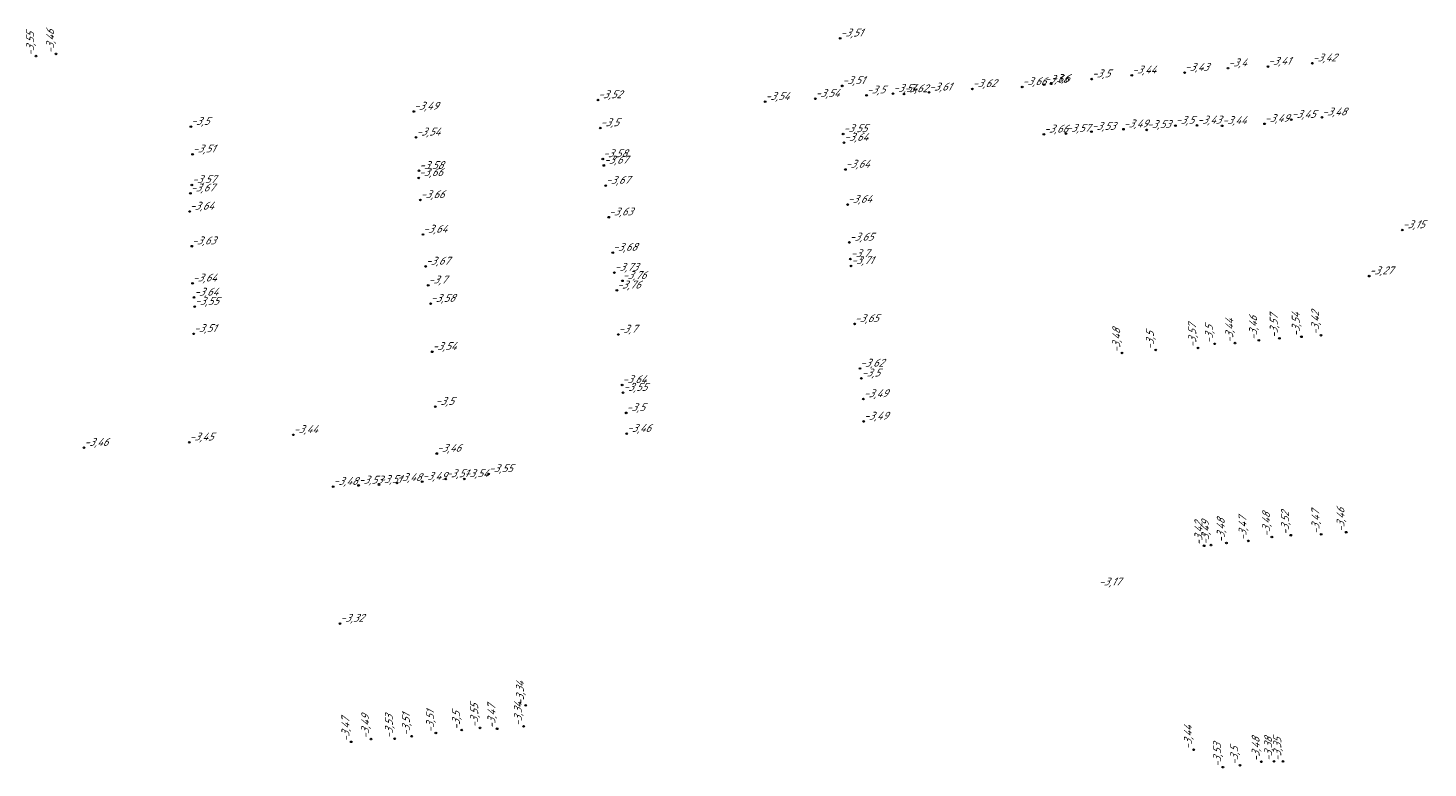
# Model space of a CAD drawing. Header units: metres. Extents: x 162343 to 162665, y 502576 to 502928.
# Tile 12 of 33: x 162581 to 162645, y 502624 to 502658. Entities that reach past the tile are written whole.
import ezdxf

# ---------------------------------------------------------------- set-up
doc = ezdxf.new("R2010")
doc.units = ezdxf.units.M
doc.header["$LTSCALE"] = 0.001
doc.layers.add('B-WE-OG-HOOGTEPUNT-T18', color=7, linetype='Continuous', lineweight=0)
doc.styles.add('Style-Arial', font='arial.ttf')

# ---------------------------------------------------------------- blocks, each defined once
blk = doc.blocks.new('hm_11')
at = {"color": 0, "linetype": 'ByBlock', "lineweight": -2}
blk.add_circle((0, 0), 0.0375, dxfattribs=at)

msp = doc.modelspace()

# ---------------------------------------------------------------- block references
at = {"layer": 'B-WE-OG-HOOGTEPUNT-T18'}
for p in [(162617.828782, 502657.443194), (162635.614875, 502656.075519), (162637.444031, 502656.149698), (162639.480134, 502656.302332), (162629.361365, 502655.573601), (162631.20178, 502655.748923), (162633.623543, 502655.870768), (162617.920064, 502655.263791), (162619.03933, 502654.833265), (162620.251316, 502654.908195), (162620.754909, 502654.889663), (162621.899047, 502654.965069), (162623.891639, 502655.124091), (162626.177282, 502655.215391), (162627.184044, 502655.319272), (162627.50269, 502655.359702), (162606.721632, 502654.614739), (162614.389355, 502654.536694), (162616.686267, 502654.673178), (162598.280238, 502654.089318), (162637.289602, 502653.523699), (162638.516249, 502653.712762), (162639.922154, 502653.824689), (162588.054247, 502653.391563), (162598.381207, 502652.902419), (162606.827072, 502653.329921), (162617.964838, 502653.057418), (162627.168832, 502653.038586), (162628.185028, 502653.074992), (162629.351095, 502653.161948), (162630.820449, 502653.278313), (162631.886592, 502653.247413), (162633.203796, 502653.442687), (162634.192912, 502653.450077), (162635.342993, 502653.431554), (162618.000991, 502652.660023), (162588.132804, 502652.127304), (162606.942673, 502651.909733), (162606.991724, 502651.615128), (162598.503794, 502651.044061), (162598.513619, 502651.369682), (162618.070777, 502651.430304), (162588.037248, 502650.338192), (162588.099485, 502650.720337), (162607.079126, 502650.691086), (162598.578396, 502650.031854), (162618.170677, 502649.821665), (162587.997074, 502649.504755), (162607.218761, 502649.241915), (162598.697054, 502648.449286), (162643.606206, 502648.652975), (162588.099165, 502647.913772), (162618.25039, 502648.085542), (162607.400691, 502647.617538), (162618.297808, 502647.325978), (162598.821807, 502646.983503), (162607.473571, 502646.702749), (162618.326339, 502647.008231), (162642.089125, 502646.541576), (162588.131261, 502646.209513), (162598.93846, 502646.118162), (162607.58856, 502645.888131), (162607.844137, 502646.32517), (162588.197731, 502645.561682), (162588.231518, 502645.14259), (162599.049157, 502645.276312), (162588.185802, 502643.894451), (162607.655352, 502643.864701), (162618.489981, 502644.351043), (162599.122996, 502643.071801), (162618.736824, 502642.305713), (162607.830109, 502641.550807), (162618.801971, 502641.853577), (162607.874373, 502641.194895), (162618.89418, 502640.905295), (162599.26095, 502640.552593), (162608.018128, 502640.270584), (162618.908144, 502639.87677), (162587.980602, 502638.919957), (162592.756719, 502639.263528), (162608.041552, 502639.315639), (162583.154335, 502638.671376), (162599.330946, 502638.405684), (162601.707504, 502637.46869), (162594.580679, 502636.884472), (162595.743157, 502636.943385), (162596.681499, 502636.971342), (162597.50424, 502637.061101), (162598.663023, 502637.118283), (162599.739891, 502637.235847), (162600.591918, 502637.2391), (162594.895744, 502630.60996)]:
    msp.add_blockref('hm_11', p, dxfattribs=at)
at = {"layer": 'B-WE-OG-HOOGTEPUNT-T18', "rotation": 90}
for p in [(162581.869646, 502656.732343), (162580.953035, 502656.627966), (162634.2386, 502643.248254), (162634.99832, 502643.436994), (162635.93509, 502643.468677), (162637.026485, 502643.595512), (162637.972084, 502643.689249), (162638.9811, 502643.758153), (162639.874782, 502643.832841), (162630.753515, 502643.018807), (162632.295965, 502643.1544), (162635.5426, 502634.305058), (162636.54474, 502634.401369), (162637.625495, 502634.577751), (162638.490365, 502634.659751), (162639.885455, 502634.699427), (162641.034392, 502634.799129), (162634.517425, 502634.177333), (162634.833585, 502634.207693), (162603.410872, 502626.856727), (162603.315011, 502625.896939), (162596.314429, 502625.31272), (162597.400691, 502625.326401), (162598.180152, 502625.445561), (162599.289143, 502625.595057), (162600.475895, 502625.726111), (162601.313505, 502625.82786), (162602.098224, 502625.784971), (162595.404833, 502625.187477), (162634.038101, 502624.821608), (162635.378791, 502624.024962), (162636.159617, 502624.11411), (162637.144748, 502624.272661), (162637.720992, 502624.292137), (162638.137772, 502624.288163)]:
    msp.add_blockref('hm_11', p, dxfattribs=at)

# ---------------------------------------------------------------- texts
at = {"layer": 'B-WE-OG-HOOGTEPUNT-T18', "char_height": 0.36, "attachment_point": 7, "rotation": 90, "style": 'Style-Arial'}
for s, insert in [('{\\fNLCS-ISO|b0|i1|c0|p34;\\Q15;\\C256;-3,55}', (162580.953035, 502656.627966)), ('{\\fNLCS-ISO|b0|i1|c0|p34;\\Q15;\\C256;-3,46}', (162581.869646, 502656.732343)), ('{\\fNLCS-ISO|b0|i1|c0|p34;\\Q15;\\C256;-3,44}', (162635.93509, 502643.468677)), ('{\\fNLCS-ISO|b0|i1|c0|p34;\\Q15;\\C256;-3,46}', (162637.026485, 502643.595512)), ('{\\fNLCS-ISO|b0|i1|c0|p34;\\Q15;\\C256;-3,57}', (162637.972084, 502643.689249)), ('{\\fNLCS-ISO|b0|i1|c0|p34;\\Q15;\\C256;-3,54}', (162638.9811, 502643.758153)), ('{\\fNLCS-ISO|b0|i1|c0|p34;\\Q15;\\C256;-3,42}', (162639.874782, 502643.832841)), ('{\\fNLCS-ISO|b0|i1|c0|p34;\\Q15;\\C256;-3,48}', (162630.753515, 502643.018807)), ('{\\fNLCS-ISO|b0|i1|c0|p34;\\Q15;\\C256;-3,5}', (162632.295965, 502643.1544)), ('{\\fNLCS-ISO|b0|i1|c0|p34;\\Q15;\\C256;-3,57}', (162634.2386, 502643.248254)), ('{\\fNLCS-ISO|b0|i1|c0|p34;\\Q15;\\C256;-3,5}', (162634.99832, 502643.436994)), ('{\\fNLCS-ISO|b0|i1|c0|p34;\\Q15;\\C256;-3,47}', (162636.54474, 502634.401369)), ('{\\fNLCS-ISO|b0|i1|c0|p34;\\Q15;\\C256;-3,48}', (162637.625495, 502634.577751)), ('{\\fNLCS-ISO|b0|i1|c0|p34;\\Q15;\\C256;-3,52}', (162638.490365, 502634.659751)), ('{\\fNLCS-ISO|b0|i1|c0|p34;\\Q15;\\C256;-3,47}', (162639.885455, 502634.699427)), ('{\\fNLCS-ISO|b0|i1|c0|p34;\\Q15;\\C256;-3,46}', (162641.034392, 502634.799129)), ('{\\fNLCS-ISO|b0|i1|c0|p34;\\Q15;\\C256;-3,42}', (162634.517425, 502634.177333)), ('{\\fNLCS-ISO|b0|i1|c0|p34;\\Q15;\\C256;-3,49}', (162634.833585, 502634.207693)), ('{\\fNLCS-ISO|b0|i1|c0|p34;\\Q15;\\C256;-3,48}', (162635.5426, 502634.305058)), ('{\\fNLCS-ISO|b0|i1|c0|p34;\\Q15;\\C256;-3,34}', (162603.410872, 502626.856727)), ('{\\fNLCS-ISO|b0|i1|c0|p34;\\Q15;\\C256;-3,51}', (162598.180152, 502625.445561)), ('{\\fNLCS-ISO|b0|i1|c0|p34;\\Q15;\\C256;-3,51}', (162599.289143, 502625.595057)), ('{\\fNLCS-ISO|b0|i1|c0|p34;\\Q15;\\C256;-3,5}', (162600.475895, 502625.726111)), ('{\\fNLCS-ISO|b0|i1|c0|p34;\\Q15;\\C256;-3,55}', (162601.313505, 502625.82786)), ('{\\fNLCS-ISO|b0|i1|c0|p34;\\Q15;\\C256;-3,47}', (162602.098224, 502625.784971)), ('{\\fNLCS-ISO|b0|i1|c0|p34;\\Q15;\\C256;-3,34}', (162603.315011, 502625.896939)), ('{\\fNLCS-ISO|b0|i1|c0|p34;\\Q15;\\C256;-3,47}', (162595.404833, 502625.187477)), ('{\\fNLCS-ISO|b0|i1|c0|p34;\\Q15;\\C256;-3,49}', (162596.314429, 502625.31272)), ('{\\fNLCS-ISO|b0|i1|c0|p34;\\Q15;\\C256;-3,53}', (162597.400691, 502625.326401)), ('{\\fNLCS-ISO|b0|i1|c0|p34;\\Q15;\\C256;-3,44}', (162634.038101, 502624.821608)), ('{\\fNLCS-ISO|b0|i1|c0|p34;\\Q15;\\C256;-3,48}', (162637.144748, 502624.272661)), ('{\\fNLCS-ISO|b0|i1|c0|p34;\\Q15;\\C256;-3,38}', (162637.720992, 502624.292137)), ('{\\fNLCS-ISO|b0|i1|c0|p34;\\Q15;\\C256;-3,35}', (162638.137772, 502624.288163)), ('{\\fNLCS-ISO|b0|i1|c0|p34;\\Q15;\\C256;-3,53}', (162635.378791, 502624.024962)), ('{\\fNLCS-ISO|b0|i1|c0|p34;\\Q15;\\C256;-3,5}', (162636.159617, 502624.11411))]:
    msp.add_mtext(s, dxfattribs=dict(at, insert=insert))
at = {"layer": 'B-WE-OG-HOOGTEPUNT-T18', "char_height": 0.36, "attachment_point": 7, "style": 'Style-Arial'}
for s, insert in [('{\\fNLCS-ISO|b0|i1|c0|p34;\\Q15;\\C256;-3,51}', (162617.828782, 502657.443194)), ('{\\fNLCS-ISO|b0|i1|c0|p34;\\Q15;\\C256;-3,44}', (162631.20178, 502655.748923)), ('{\\fNLCS-ISO|b0|i1|c0|p34;\\Q15;\\C256;-3,43}', (162633.623543, 502655.870768)), ('{\\fNLCS-ISO|b0|i1|c0|p34;\\Q15;\\C256;-3,4}', (162635.614875, 502656.075519)), ('{\\fNLCS-ISO|b0|i1|c0|p34;\\Q15;\\C256;-3,41}', (162637.444031, 502656.149698)), ('{\\fNLCS-ISO|b0|i1|c0|p34;\\Q15;\\C256;-3,42}', (162639.480134, 502656.302332)), ('{\\fNLCS-ISO|b0|i1|c0|p34;\\Q15;\\C256;-3,51}', (162617.920064, 502655.263791)), ('{\\fNLCS-ISO|b0|i1|c0|p34;\\Q15;\\C256;-3,62}', (162623.891639, 502655.124091)), ('{\\fNLCS-ISO|b0|i1|c0|p34;\\Q15;\\C256;-3,66}', (162626.177282, 502655.215391)), ('{\\fNLCS-ISO|b0|i1|c0|p34;\\Q15;\\C256;-3,66}', (162627.184044, 502655.319272)), ('{\\fNLCS-ISO|b0|i1|c0|p34;\\Q15;\\C256;-3,6}', (162627.50269, 502655.359702)), ('{\\fNLCS-ISO|b0|i1|c0|p34;\\Q15;\\C256;-3,5}', (162629.361365, 502655.573601)), ('{\\fNLCS-ISO|b0|i1|c0|p34;\\Q15;\\C256;-3,52}', (162606.721632, 502654.614739)), ('{\\fNLCS-ISO|b0|i1|c0|p34;\\Q15;\\C256;-3,54}', (162614.389355, 502654.536694)), ('{\\fNLCS-ISO|b0|i1|c0|p34;\\Q15;\\C256;-3,54}', (162616.686267, 502654.673178)), ('{\\fNLCS-ISO|b0|i1|c0|p34;\\Q15;\\C256;-3,5}', (162619.03933, 502654.833265)), ('{\\fNLCS-ISO|b0|i1|c0|p34;\\Q15;\\C256;-3,54}', (162620.251316, 502654.908195)), ('{\\fNLCS-ISO|b0|i1|c0|p34;\\Q15;\\C256;-3,62}', (162620.754909, 502654.889663)), ('{\\fNLCS-ISO|b0|i1|c0|p34;\\Q15;\\C256;-3,61}', (162621.899047, 502654.965069)), ('{\\fNLCS-ISO|b0|i1|c0|p34;\\Q15;\\C256;-3,49}', (162598.280238, 502654.089318)), ('{\\fNLCS-ISO|b0|i1|c0|p34;\\Q15;\\C256;-3,48}', (162639.922154, 502653.824689)), ('{\\fNLCS-ISO|b0|i1|c0|p34;\\Q15;\\C256;-3,5}', (162588.054247, 502653.391563)), ('{\\fNLCS-ISO|b0|i1|c0|p34;\\Q15;\\C256;-3,5}', (162606.827072, 502653.329921)), ('{\\fNLCS-ISO|b0|i1|c0|p34;\\Q15;\\C256;-3,53}', (162629.351095, 502653.161948)), ('{\\fNLCS-ISO|b0|i1|c0|p34;\\Q15;\\C256;-3,49}', (162630.820449, 502653.278313)), ('{\\fNLCS-ISO|b0|i1|c0|p34;\\Q15;\\C256;-3,53}', (162631.886592, 502653.247413)), ('{\\fNLCS-ISO|b0|i1|c0|p34;\\Q15;\\C256;-3,5}', (162633.203796, 502653.442687)), ('{\\fNLCS-ISO|b0|i1|c0|p34;\\Q15;\\C256;-3,43}', (162634.192912, 502653.450077)), ('{\\fNLCS-ISO|b0|i1|c0|p34;\\Q15;\\C256;-3,44}', (162635.342993, 502653.431554)), ('{\\fNLCS-ISO|b0|i1|c0|p34;\\Q15;\\C256;-3,49}', (162637.289602, 502653.523699)), ('{\\fNLCS-ISO|b0|i1|c0|p34;\\Q15;\\C256;-3,45}', (162638.516249, 502653.712762)), ('{\\fNLCS-ISO|b0|i1|c0|p34;\\Q15;\\C256;-3,54}', (162598.381207, 502652.902419)), ('{\\fNLCS-ISO|b0|i1|c0|p34;\\Q15;\\C256;-3,55}', (162617.964838, 502653.057418)), ('{\\fNLCS-ISO|b0|i1|c0|p34;\\Q15;\\C256;-3,64}', (162618.000991, 502652.660023)), ('{\\fNLCS-ISO|b0|i1|c0|p34;\\Q15;\\C256;-3,66}', (162627.168832, 502653.038586)), ('{\\fNLCS-ISO|b0|i1|c0|p34;\\Q15;\\C256;-3,57}', (162628.185028, 502653.074992)), ('{\\fNLCS-ISO|b0|i1|c0|p34;\\Q15;\\C256;-3,51}', (162588.132804, 502652.127304)), ('{\\fNLCS-ISO|b0|i1|c0|p34;\\Q15;\\C256;-3,58}', (162606.942673, 502651.909733)), ('{\\fNLCS-ISO|b0|i1|c0|p34;\\Q15;\\C256;-3,58}', (162598.513619, 502651.369682)), ('{\\fNLCS-ISO|b0|i1|c0|p34;\\Q15;\\C256;-3,67}', (162606.991724, 502651.615128)), ('{\\fNLCS-ISO|b0|i1|c0|p34;\\Q15;\\C256;-3,64}', (162618.070777, 502651.430304)), ('{\\fNLCS-ISO|b0|i1|c0|p34;\\Q15;\\C256;-3,57}', (162588.099485, 502650.720337)), ('{\\fNLCS-ISO|b0|i1|c0|p34;\\Q15;\\C256;-3,66}', (162598.503794, 502651.044061)), ('{\\fNLCS-ISO|b0|i1|c0|p34;\\Q15;\\C256;-3,67}', (162607.079126, 502650.691086)), ('{\\fNLCS-ISO|b0|i1|c0|p34;\\Q15;\\C256;-3,67}', (162588.037248, 502650.338192)), ('{\\fNLCS-ISO|b0|i1|c0|p34;\\Q15;\\C256;-3,66}', (162598.578396, 502650.031854)), ('{\\fNLCS-ISO|b0|i1|c0|p34;\\Q15;\\C256;-3,64}', (162587.997074, 502649.504755)), ('{\\fNLCS-ISO|b0|i1|c0|p34;\\Q15;\\C256;-3,64}', (162618.170677, 502649.821665)), ('{\\fNLCS-ISO|b0|i1|c0|p34;\\Q15;\\C256;-3,63}', (162607.218761, 502649.241915)), ('{\\fNLCS-ISO|b0|i1|c0|p34;\\Q15;\\C256;-3,64}', (162598.697054, 502648.449286)), ('{\\fNLCS-ISO|b0|i1|c0|p34;\\Q15;\\C256;-3,65}', (162618.25039, 502648.085542)), ('{\\fNLCS-ISO|b0|i1|c0|p34;\\Q15;\\C256;-3,15}', (162643.606206, 502648.652975)), ('{\\fNLCS-ISO|b0|i1|c0|p34;\\Q15;\\C256;-3,63}', (162588.099165, 502647.913772)), ('{\\fNLCS-ISO|b0|i1|c0|p34;\\Q15;\\C256;-3,68}', (162607.400691, 502647.617538)), ('{\\fNLCS-ISO|b0|i1|c0|p34;\\Q15;\\C256;-3,67}', (162598.821807, 502646.983503)), ('{\\fNLCS-ISO|b0|i1|c0|p34;\\Q15;\\C256;-3,7}', (162618.297808, 502647.325978)), ('{\\fNLCS-ISO|b0|i1|c0|p34;\\Q15;\\C256;-3,71}', (162618.326339, 502647.008231)), ('{\\fNLCS-ISO|b0|i1|c0|p34;\\Q15;\\C256;-3,64}', (162588.131261, 502646.209513)), ('{\\fNLCS-ISO|b0|i1|c0|p34;\\Q15;\\C256;-3,7}', (162598.93846, 502646.118162)), ('{\\fNLCS-ISO|b0|i1|c0|p34;\\Q15;\\C256;-3,73}', (162607.473571, 502646.702749)), ('{\\fNLCS-ISO|b0|i1|c0|p34;\\Q15;\\C256;-3,76}', (162607.844137, 502646.32517)), ('{\\fNLCS-ISO|b0|i1|c0|p34;\\Q15;\\C256;-3,27}', (162642.089125, 502646.541576)), ('{\\fNLCS-ISO|b0|i1|c0|p34;\\Q15;\\C256;-3,64}', (162588.197731, 502645.561682)), ('{\\fNLCS-ISO|b0|i1|c0|p34;\\Q15;\\C256;-3,76}', (162607.58856, 502645.888131)), ('{\\fNLCS-ISO|b0|i1|c0|p34;\\Q15;\\C256;-3,55}', (162588.231518, 502645.14259)), ('{\\fNLCS-ISO|b0|i1|c0|p34;\\Q15;\\C256;-3,58}', (162599.049157, 502645.276312)), ('{\\fNLCS-ISO|b0|i1|c0|p34;\\Q15;\\C256;-3,65}', (162618.489981, 502644.351043)), ('{\\fNLCS-ISO|b0|i1|c0|p34;\\Q15;\\C256;-3,51}', (162588.185802, 502643.894451)), ('{\\fNLCS-ISO|b0|i1|c0|p34;\\Q15;\\C256;-3,7}', (162607.655352, 502643.864701)), ('{\\fNLCS-ISO|b0|i1|c0|p34;\\Q15;\\C256;-3,54}', (162599.122996, 502643.071801)), ('{\\fNLCS-ISO|b0|i1|c0|p34;\\Q15;\\C256;-3,62}', (162618.736824, 502642.305713)), ('{\\fNLCS-ISO|b0|i1|c0|p34;\\Q15;\\C256;-3,5}', (162618.801971, 502641.853577)), ('{\\fNLCS-ISO|b0|i1|c0|p34;\\Q15;\\C256;-3,64}', (162607.830109, 502641.550807)), ('{\\fNLCS-ISO|b0|i1|c0|p34;\\Q15;\\C256;-3,55}', (162607.874373, 502641.194895)), ('{\\fNLCS-ISO|b0|i1|c0|p34;\\Q15;\\C256;-3,5}', (162599.26095, 502640.552593)), ('{\\fNLCS-ISO|b0|i1|c0|p34;\\Q15;\\C256;-3,49}', (162618.89418, 502640.905295)), ('{\\fNLCS-ISO|b0|i1|c0|p34;\\Q15;\\C256;-3,5}', (162608.018128, 502640.270584)), ('{\\fNLCS-ISO|b0|i1|c0|p34;\\Q15;\\C256;-3,49}', (162618.908144, 502639.87677)), ('{\\fNLCS-ISO|b0|i1|c0|p34;\\Q15;\\C256;-3,44}', (162592.756719, 502639.263528)), ('{\\fNLCS-ISO|b0|i1|c0|p34;\\Q15;\\C256;-3,46}', (162608.041552, 502639.315639)), ('{\\fNLCS-ISO|b0|i1|c0|p34;\\Q15;\\C256;-3,46}', (162583.154335, 502638.671376)), ('{\\fNLCS-ISO|b0|i1|c0|p34;\\Q15;\\C256;-3,45}', (162587.980602, 502638.919957)), ('{\\fNLCS-ISO|b0|i1|c0|p34;\\Q15;\\C256;-3,46}', (162599.330946, 502638.405684)), ('{\\fNLCS-ISO|b0|i1|c0|p34;\\Q15;\\C256;-3,49}', (162598.663023, 502637.118283)), ('{\\fNLCS-ISO|b0|i1|c0|p34;\\Q15;\\C256;-3,51}', (162599.739891, 502637.235847)), ('{\\fNLCS-ISO|b0|i1|c0|p34;\\Q15;\\C256;-3,54}', (162600.591918, 502637.2391)), ('{\\fNLCS-ISO|b0|i1|c0|p34;\\Q15;\\C256;-3,55}', (162601.707504, 502637.46869)), ('{\\fNLCS-ISO|b0|i1|c0|p34;\\Q15;\\C256;-3,48}', (162594.580679, 502636.884472)), ('{\\fNLCS-ISO|b0|i1|c0|p34;\\Q15;\\C256;-3,53}', (162595.743157, 502636.943385)), ('{\\fNLCS-ISO|b0|i1|c0|p34;\\Q15;\\C256;-3,51}', (162596.681499, 502636.971342)), ('{\\fNLCS-ISO|b0|i1|c0|p34;\\Q15;\\C256;-3,48}', (162597.50424, 502637.061101)), ('{\\fNLCS-ISO|b0|i1|c0|p34;\\Q15;\\C256;-3,17}', (162629.677958, 502632.273861)), ('{\\fNLCS-ISO|b0|i1|c0|p34;\\Q15;\\C256;-3,32}', (162594.895744, 502630.60996))]:
    msp.add_mtext(s, dxfattribs=dict(at, insert=insert))

doc.saveas('drawing.dxf')
